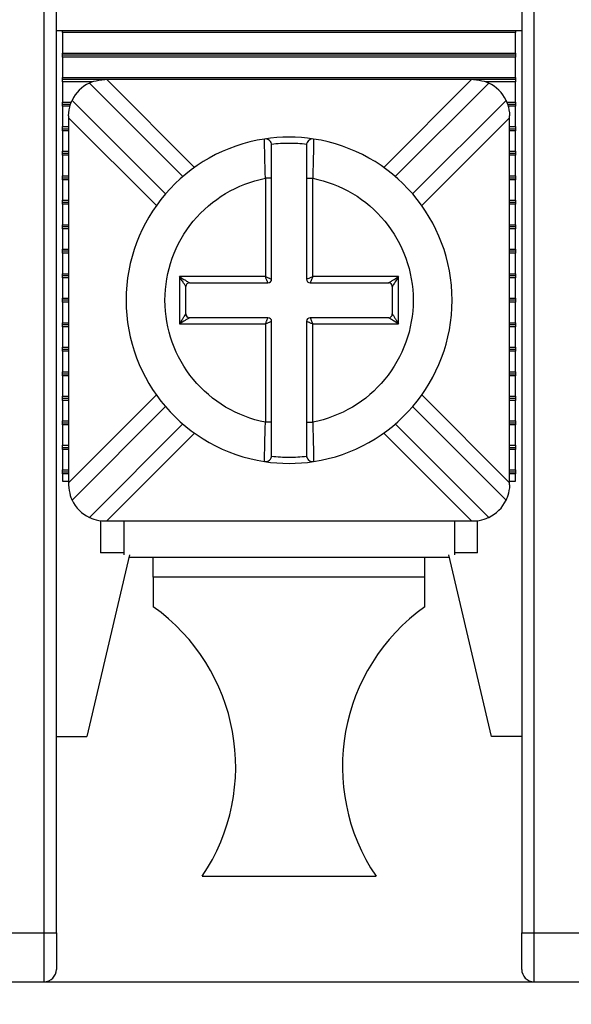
# Model space of a CAD drawing. Header units: inches. Extents: x 0 to 22, y 0 to 17.
# Tile 15 of 33: x 4.476 to 4.919, y 10.863 to 11.654. Entities that reach past the tile are written whole.
import ezdxf

# ---------------------------------------------------------------- set-up
doc = ezdxf.new("R2010")
doc.units = ezdxf.units.IN
doc.header["$LTSCALE"] = 2
doc.header["$MEASUREMENT"] = 0
doc.linetypes.add('SLD-Solid', pattern=[0])
doc.layers.add('DIMENSIONS', color=140, linetype='SLD-Solid', lineweight=25)
doc.styles.add('SLDTEXTSTYLE0', font='GOTHIC.TTF', dxfattribs={"width": 0.913})
doc.dimstyles.new('SLDDIMSTYLE0', dxfattribs={"dimtxt": 0.25, "dimasz": 0.3, "dimexe": 0, "dimexo": 0.0625, "dimgap": 0.0625, "dimtad": 0, "dimtih": 1, "dimtoh": 1, "dimrnd": 1e-09, "dimzin": 12, "dimdsep": 46, "dimtxsty": 'SLDTEXTSTYLE0', "dimsah": 1, "dimcen": 0.09, "dimadec": 0, "dimazin": 3, "dimtfac": 1, "dimtofl": 0, "dimtmove": 0, "dimatfit": 3, "dimfxl": 0, "dimfrac": 2, "dimtolj": 1, "dimtzin": 12, "dimarcsym": 0})

# ---------------------------------------------------------------- blocks, each defined once
blk = doc.blocks.new('_D_6')
at = {"layer": 'DIMENSIONS'}
for p, q in [((2.58632, 11.04307), (2.58632, 9.84385)), ((6.36585, 11.04307), (6.36585, 9.84385)), ((2.58632, 10.09385), (3.85743, 10.09385)), ((4.15282, 10.09194), (4.07665, 10.09194)), ((4.07665, 10.09194), (4.07665, 9.69506)), ((4.79935, 10.09194), (4.87552, 10.09194)), ((4.87552, 10.09194), (4.87552, 9.69506)), ((6.36585, 10.09385), (5.09474, 10.09385)), ((4.07665, 9.69506), (4.15282, 9.69506)), ((4.87552, 9.69506), (4.79935, 9.69506))]:
    blk.add_line(p, q, dxfattribs=at)
for points in [[(2.58632, 10.09385), (2.88632, 10.03385), (2.88632, 10.15385)], [(6.36585, 10.09385), (6.06585, 10.15385), (6.06585, 10.03385)]]:
    blk.add_solid(points, dxfattribs=at)
at = {"layer": 'DIMENSIONS', "char_height": 0.25, "attachment_point": 1, "style": 'SLDTEXTSTYLE0'}
for s, insert in [('3.78', (4.15282, 10.46205)), ('96.0', (4.15282, 10.0144))]:
    blk.add_mtext(s, dxfattribs=dict(at, insert=insert))

msp = doc.modelspace()

# ---------------------------------------------------------------- linework, layer by layer
for p, q in [((4.49577, 10.92063), (4.49577, 11.67456)), ((4.50561, 10.92063), (4.50561, 11.67456)), ((4.87963, 11.67456), (4.87963, 10.92063)), ((4.88947, 11.67456), (4.88947, 10.92063)), ((4.50561, 11.64504), (4.87963, 11.64504)), ((4.51053, 11.64341), (4.51053, 11.64504)), ((4.87471, 11.64341), (4.51053, 11.64341)), ((4.51053, 11.64341), (4.51053, 11.62698)), ((4.87471, 11.64504), (4.87471, 11.64341)), ((4.87471, 11.62698), (4.87471, 11.64341)), ((4.51053, 11.62698), (4.87471, 11.62698)), ((4.51053, 11.62535), (4.51053, 11.62698)), ((4.87471, 11.62535), (4.51053, 11.62535)), ((4.51053, 11.62372), (4.51053, 11.62535)), ((4.87471, 11.62372), (4.51053, 11.62372)), ((4.51053, 11.62372), (4.51053, 11.6073)), ((4.87471, 11.62698), (4.87471, 11.62535)), ((4.87471, 11.62535), (4.87471, 11.62372)), ((4.87471, 11.6073), (4.87471, 11.62372)), ((4.51053, 11.6073), (4.87471, 11.6073)), ((4.51053, 11.60567), (4.51053, 11.6073)), ((4.54446, 11.60567), (4.51053, 11.60567)), ((4.51053, 11.60404), (4.51053, 11.60567)), ((4.53494, 11.60404), (4.51053, 11.60404)), ((4.51053, 11.60404), (4.51053, 11.58761)), ((4.53213, 11.60292), (4.60721, 11.52783)), ((4.54608, 11.60567), (4.54446, 11.60567)), ((4.83916, 11.60567), (4.54608, 11.60567)), ((4.54608, 11.60567), (4.61658, 11.53517)), ((4.76867, 11.53517), (4.83916, 11.60567)), ((4.77803, 11.52783), (4.85312, 11.60292)), ((4.84079, 11.60567), (4.83916, 11.60567)), ((4.87471, 11.60567), (4.84079, 11.60567)), ((4.87471, 11.60404), (4.85028, 11.60404)), ((4.87471, 11.6073), (4.87471, 11.60567)), ((4.87471, 11.60567), (4.87471, 11.60404)), ((4.87471, 11.58761), (4.87471, 11.60404)), ((4.51053, 11.58761), (4.5176, 11.58761)), ((4.51053, 11.58598), (4.51053, 11.58761)), ((4.51053, 11.58598), (4.51702, 11.58598)), ((4.51053, 11.58435), (4.51053, 11.58598)), ((4.51653, 11.58435), (4.51053, 11.58435)), ((4.51053, 11.58435), (4.51053, 11.56793)), ((4.59329, 11.51391), (4.51821, 11.589)), ((4.86704, 11.589), (4.79195, 11.51391)), ((4.86763, 11.58761), (4.87471, 11.58761)), ((4.86822, 11.58598), (4.87471, 11.58598)), ((4.87471, 11.58435), (4.86874, 11.58435)), ((4.87471, 11.58761), (4.87471, 11.58598)), ((4.87471, 11.58598), (4.87471, 11.58435)), ((4.87471, 11.56793), (4.87471, 11.58435)), ((4.51546, 11.57667), (4.51546, 11.57504)), ((4.86979, 11.57504), (4.86979, 11.57667)), ((4.51546, 11.57504), (4.51546, 11.28196)), ((4.58595, 11.50455), (4.51546, 11.57504)), ((4.86979, 11.57504), (4.79929, 11.50455)), ((4.86979, 11.28196), (4.86979, 11.57504)), ((4.51053, 11.56793), (4.51546, 11.56793)), ((4.51053, 11.5663), (4.51053, 11.56793)), ((4.51053, 11.5663), (4.51546, 11.5663)), ((4.51053, 11.56467), (4.51053, 11.5663)), ((4.51546, 11.56467), (4.51053, 11.56467)), ((4.51053, 11.56467), (4.51053, 11.54824)), ((4.86979, 11.56793), (4.87471, 11.56793)), ((4.86979, 11.5663), (4.87471, 11.5663)), ((4.87471, 11.56467), (4.86979, 11.56467)), ((4.87471, 11.56793), (4.87471, 11.5663)), ((4.87471, 11.5663), (4.87471, 11.56467)), ((4.87471, 11.54824), (4.87471, 11.56467)), ((4.67289, 11.55679), (4.67287, 11.558)), ((4.71238, 11.558), (4.71236, 11.5568)), ((4.51053, 11.54824), (4.51546, 11.54824)), ((4.51053, 11.54661), (4.51053, 11.54824)), ((4.51053, 11.54661), (4.51546, 11.54661)), ((4.51053, 11.54498), (4.51053, 11.54661)), ((4.51546, 11.54498), (4.51053, 11.54498)), ((4.51053, 11.54498), (4.51053, 11.52856)), ((4.86979, 11.54824), (4.87471, 11.54824)), ((4.86979, 11.54661), (4.87471, 11.54661)), ((4.87471, 11.54498), (4.86979, 11.54498)), ((4.87471, 11.54824), (4.87471, 11.54661)), ((4.87471, 11.54661), (4.87471, 11.54498)), ((4.87471, 11.52856), (4.87471, 11.54498)), ((4.51053, 11.52856), (4.51546, 11.52856)), ((4.51053, 11.52693), (4.51053, 11.52856)), ((4.86979, 11.52856), (4.87471, 11.52856)), ((4.87471, 11.52856), (4.87471, 11.52693)), ((4.51053, 11.52693), (4.51546, 11.52693)), ((4.51053, 11.5253), (4.51053, 11.52693)), ((4.51053, 11.5253), (4.51053, 11.50887)), ((4.51546, 11.5253), (4.51053, 11.5253)), ((4.67362, 11.52643), (4.67362, 11.4475)), ((4.67862, 11.52643), (4.67362, 11.52643)), ((4.67862, 11.4455), (4.67862, 11.52643)), ((4.70662, 11.52643), (4.71162, 11.52643)), ((4.70662, 11.52643), (4.70662, 11.4455)), ((4.71162, 11.4475), (4.71162, 11.52643)), ((4.86979, 11.52693), (4.87471, 11.52693)), ((4.87471, 11.5253), (4.86979, 11.5253)), ((4.87471, 11.52693), (4.87471, 11.5253)), ((4.87471, 11.50887), (4.87471, 11.5253)), ((4.51053, 11.50724), (4.51053, 11.50887)), ((4.51053, 11.50887), (4.51546, 11.50887)), ((4.51053, 11.50561), (4.51053, 11.50724)), ((4.51053, 11.50724), (4.51546, 11.50724)), ((4.51546, 11.50561), (4.51053, 11.50561)), ((4.51053, 11.50561), (4.51053, 11.48919)), ((4.86979, 11.50887), (4.87471, 11.50887)), ((4.86979, 11.50724), (4.87471, 11.50724)), ((4.87471, 11.50561), (4.86979, 11.50561)), ((4.87471, 11.50887), (4.87471, 11.50724)), ((4.87471, 11.50724), (4.87471, 11.50561)), ((4.87471, 11.48919), (4.87471, 11.50561)), ((4.51053, 11.48756), (4.51053, 11.48919)), ((4.51053, 11.48919), (4.51546, 11.48919)), ((4.86979, 11.48919), (4.87471, 11.48919)), ((4.87471, 11.48919), (4.87471, 11.48756)), ((4.51053, 11.48593), (4.51053, 11.48756)), ((4.51546, 11.48756), (4.51053, 11.48756)), ((4.51546, 11.48593), (4.51053, 11.48593)), ((4.51053, 11.48593), (4.51053, 11.4695)), ((4.87471, 11.48756), (4.86979, 11.48756)), ((4.87471, 11.48593), (4.86979, 11.48593)), ((4.87471, 11.48756), (4.87471, 11.48593)), ((4.87471, 11.4695), (4.87471, 11.48593)), ((4.51053, 11.46787), (4.51053, 11.4695)), ((4.51053, 11.4695), (4.51546, 11.4695)), ((4.51053, 11.46624), (4.51053, 11.46787)), ((4.51546, 11.46787), (4.51053, 11.46787)), ((4.51546, 11.46624), (4.51053, 11.46624)), ((4.51053, 11.46624), (4.51053, 11.44982)), ((4.86979, 11.4695), (4.87471, 11.4695)), ((4.87471, 11.46787), (4.86979, 11.46787)), ((4.87471, 11.46624), (4.86979, 11.46624)), ((4.87471, 11.4695), (4.87471, 11.46787)), ((4.87471, 11.46787), (4.87471, 11.46624)), ((4.87471, 11.44982), (4.87471, 11.46624)), ((4.51053, 11.44819), (4.51053, 11.44982)), ((4.51053, 11.44982), (4.51546, 11.44982)), ((4.86979, 11.44982), (4.87471, 11.44982)), ((4.87471, 11.44982), (4.87471, 11.44819)), ((4.51053, 11.44656), (4.51053, 11.44819)), ((4.51546, 11.44819), (4.51053, 11.44819)), ((4.51546, 11.44656), (4.51053, 11.44656)), ((4.51053, 11.44656), (4.51053, 11.43013)), ((4.67362, 11.4475), (4.60462, 11.4475)), ((4.60462, 11.4475), (4.60462, 11.4095)), ((4.61262, 11.4425), (4.67562, 11.4425)), ((4.70962, 11.4425), (4.77262, 11.4425)), ((4.78062, 11.4475), (4.71162, 11.4475)), ((4.78062, 11.4095), (4.78062, 11.4475)), ((4.87471, 11.44819), (4.86979, 11.44819)), ((4.87471, 11.44656), (4.86979, 11.44656)), ((4.87471, 11.44819), (4.87471, 11.44656)), ((4.87471, 11.43013), (4.87471, 11.44656)), ((4.60962, 11.4175), (4.60962, 11.4395)), ((4.77562, 11.4395), (4.77562, 11.4175)), ((4.51053, 11.4285), (4.51053, 11.43013)), ((4.51053, 11.43013), (4.51546, 11.43013)), ((4.51053, 11.42687), (4.51053, 11.4285)), ((4.51546, 11.4285), (4.51053, 11.4285)), ((4.51546, 11.42687), (4.51053, 11.42687)), ((4.51053, 11.42687), (4.51053, 11.41045)), ((4.86979, 11.43013), (4.87471, 11.43013)), ((4.87471, 11.4285), (4.86979, 11.4285)), ((4.87471, 11.42687), (4.86979, 11.42687)), ((4.87471, 11.43013), (4.87471, 11.4285)), ((4.87471, 11.4285), (4.87471, 11.42687)), ((4.87471, 11.41045), (4.87471, 11.42687)), ((4.51053, 11.40882), (4.51053, 11.41045)), ((4.51053, 11.41045), (4.51546, 11.41045)), ((4.67562, 11.4145), (4.61262, 11.4145)), ((4.67862, 11.33058), (4.67862, 11.4115)), ((4.70662, 11.4115), (4.70662, 11.33058)), ((4.77262, 11.4145), (4.70962, 11.4145)), ((4.86979, 11.41045), (4.87471, 11.41045)), ((4.87471, 11.41045), (4.87471, 11.40882)), ((4.51546, 11.40882), (4.51053, 11.40882)), ((4.51053, 11.40719), (4.51053, 11.40882)), ((4.51546, 11.40719), (4.51053, 11.40719)), ((4.51053, 11.40719), (4.51053, 11.39076)), ((4.60462, 11.4095), (4.67362, 11.4095)), ((4.67362, 11.4095), (4.67362, 11.33058)), ((4.71162, 11.33058), (4.71162, 11.4095)), ((4.71162, 11.4095), (4.78062, 11.4095)), ((4.87471, 11.40882), (4.86979, 11.40882)), ((4.87471, 11.40719), (4.86979, 11.40719)), ((4.87471, 11.40882), (4.87471, 11.40719)), ((4.87471, 11.39076), (4.87471, 11.40719)), ((4.51053, 11.38913), (4.51053, 11.39076)), ((4.51053, 11.39076), (4.51546, 11.39076)), ((4.51053, 11.38913), (4.51546, 11.38913)), ((4.51053, 11.3875), (4.51053, 11.38913)), ((4.51546, 11.3875), (4.51053, 11.3875)), ((4.51053, 11.3875), (4.51053, 11.37108)), ((4.86979, 11.39076), (4.87471, 11.39076)), ((4.86979, 11.38913), (4.87471, 11.38913)), ((4.87471, 11.3875), (4.86979, 11.3875)), ((4.87471, 11.39076), (4.87471, 11.38913)), ((4.87471, 11.38913), (4.87471, 11.3875)), ((4.87471, 11.37108), (4.87471, 11.3875)), ((4.51053, 11.36945), (4.51053, 11.37108)), ((4.51053, 11.37108), (4.51546, 11.37108)), ((4.86979, 11.37108), (4.87471, 11.37108)), ((4.87471, 11.37108), (4.87471, 11.36945)), ((4.51053, 11.36945), (4.51546, 11.36945)), ((4.51053, 11.36782), (4.51053, 11.36945)), ((4.51546, 11.36782), (4.51053, 11.36782)), ((4.51053, 11.36782), (4.51053, 11.35139)), ((4.86979, 11.36945), (4.87471, 11.36945)), ((4.87471, 11.36782), (4.86979, 11.36782)), ((4.87471, 11.36945), (4.87471, 11.36782)), ((4.87471, 11.35139), (4.87471, 11.36782)), ((4.51053, 11.34976), (4.51053, 11.35139)), ((4.51053, 11.35139), (4.51546, 11.35139)), ((4.51053, 11.34976), (4.51546, 11.34976)), ((4.51053, 11.34813), (4.51053, 11.34976)), ((4.51546, 11.34813), (4.51053, 11.34813)), ((4.51053, 11.34813), (4.51053, 11.33171)), ((4.51546, 11.28196), (4.58595, 11.35246)), ((4.79929, 11.35246), (4.86979, 11.28196)), ((4.86979, 11.35139), (4.87471, 11.35139)), ((4.86979, 11.34976), (4.87471, 11.34976)), ((4.87471, 11.34813), (4.86979, 11.34813)), ((4.87471, 11.35139), (4.87471, 11.34976)), ((4.87471, 11.34976), (4.87471, 11.34813)), ((4.87471, 11.33171), (4.87471, 11.34813)), ((4.51821, 11.26801), (4.59329, 11.34309)), ((4.79195, 11.34309), (4.86704, 11.26801)), ((4.51053, 11.33171), (4.51546, 11.33171)), ((4.51053, 11.33008), (4.51053, 11.33171)), ((4.86979, 11.33171), (4.87471, 11.33171)), ((4.87471, 11.33171), (4.87471, 11.33008)), ((4.51053, 11.33008), (4.51546, 11.33008)), ((4.51053, 11.32845), (4.51053, 11.33008)), ((4.51546, 11.32845), (4.51053, 11.32845)), ((4.51053, 11.32845), (4.51053, 11.31202)), ((4.60721, 11.32917), (4.53213, 11.25409)), ((4.67862, 11.33058), (4.67362, 11.33058)), ((4.70662, 11.33058), (4.71162, 11.33058)), ((4.85312, 11.25409), (4.77803, 11.32917)), ((4.86979, 11.33008), (4.87471, 11.33008)), ((4.87471, 11.32845), (4.86979, 11.32845)), ((4.87471, 11.33008), (4.87471, 11.32845)), ((4.87471, 11.31202), (4.87471, 11.32845)), ((4.61658, 11.32183), (4.54608, 11.25134)), ((4.83916, 11.25134), (4.76867, 11.32183)), ((4.51053, 11.31202), (4.51546, 11.31202)), ((4.51053, 11.31039), (4.51053, 11.31202)), ((4.51053, 11.31039), (4.51546, 11.31039)), ((4.51053, 11.30876), (4.51053, 11.31039)), ((4.51546, 11.30876), (4.51053, 11.30876)), ((4.51053, 11.30876), (4.51053, 11.29234)), ((4.86979, 11.31202), (4.87471, 11.31202)), ((4.86979, 11.31039), (4.87471, 11.31039)), ((4.87471, 11.30876), (4.86979, 11.30876)), ((4.87471, 11.31202), (4.87471, 11.31039)), ((4.87471, 11.31039), (4.87471, 11.30876)), ((4.87471, 11.29234), (4.87471, 11.30876)), ((4.67287, 11.299), (4.67289, 11.3002)), ((4.71236, 11.30021), (4.71238, 11.299)), ((4.51053, 11.29234), (4.51546, 11.29234)), ((4.51053, 11.29071), (4.51053, 11.29234)), ((4.86979, 11.29234), (4.87471, 11.29234)), ((4.87471, 11.29234), (4.87471, 11.29071)), ((4.51053, 11.29071), (4.51546, 11.29071)), ((4.51053, 11.28908), (4.51053, 11.29071)), ((4.51546, 11.28908), (4.51053, 11.28908)), ((4.51053, 11.28908), (4.51053, 11.28323)), ((4.86979, 11.29071), (4.87471, 11.29071)), ((4.87471, 11.28908), (4.86979, 11.28908)), ((4.87471, 11.29071), (4.87471, 11.28908)), ((4.87471, 11.28323), (4.87471, 11.28908)), ((4.51053, 11.28323), (4.51546, 11.28323)), ((4.51546, 11.28196), (4.51546, 11.28034)), ((4.86979, 11.28323), (4.87471, 11.28323)), ((4.86979, 11.28034), (4.86979, 11.28196)), ((4.54105, 11.25158), (4.54105, 11.22575)), ((4.54446, 11.25134), (4.54608, 11.25134)), ((4.54608, 11.25134), (4.83916, 11.25134)), ((4.55975, 11.25134), (4.55975, 11.22407)), ((4.8255, 11.25134), (4.8255, 11.22407)), ((4.83916, 11.25134), (4.84079, 11.25134)), ((4.8442, 11.22575), (4.8442, 11.25162)), ((4.56428, 11.22407), (4.53002, 11.07811)), ((4.55975, 11.22575), (4.54105, 11.22575)), ((4.8215, 11.22181), (4.56374, 11.22181)), ((4.58337, 11.20618), (4.58337, 11.22181)), ((4.80187, 11.20618), (4.80187, 11.22181)), ((4.85522, 11.07811), (4.82097, 11.22407)), ((4.8442, 11.22575), (4.8255, 11.22575)), ((4.80187, 11.20618), (4.58337, 11.20618)), ((4.58337, 11.20618), (4.58337, 11.18244)), ((4.80187, 11.18244), (4.80187, 11.20618)), ((4.50561, 11.07811), (4.53002, 11.07811)), ((4.87963, 11.07811), (4.85522, 11.07811)), ((4.62274, 10.9659), (4.7625, 10.9659)), ((4.4564, 10.92063), (4.49577, 10.92063)), ((4.49577, 10.92063), (4.50561, 10.92063)), ((4.49577, 10.88126), (4.49577, 10.92063)), ((4.87963, 10.92063), (4.88947, 10.92063)), ((4.88947, 10.92063), (4.92884, 10.92063)), ((4.88947, 10.92063), (4.88947, 10.88126)), ((4.4564, 10.88126), (4.49577, 10.88126)), ((4.49577, 10.88126), (4.88947, 10.88126)), ((4.88947, 10.88126), (4.92884, 10.88126))]:
    msp.add_line(p, q)
for centre, radius, start, end in [((4.54446, 11.57667), 0.029, 115.15985, 154.84015), ((4.84079, 11.57667), 0.029, 25.15985, 64.84015), ((4.69262, 11.4285), 0.131, 98.67292, 261.32708), ((4.69262, 11.4285), 0.131, 81.32708, 98.67292), ((4.67362, 11.55306), 0.005, 0, 98.67292), ((4.71162, 11.55306), 0.005, 81.32708, 180), ((4.69262, 11.4285), 0.131, 278.67292, 81.32708), ((4.61262, 11.4395), 0.003, 90.00001, 179.99999), ((4.67562, 11.4455), 0.003, 270, 0), ((4.70962, 11.4455), 0.003, 180, 270), ((4.77262, 11.4395), 0.003, 0.00001, 89.99999), ((4.61262, 11.4175), 0.003, 180.00001, 269.99999), ((4.67562, 11.4115), 0.003, 0, 90), ((4.70962, 11.4115), 0.003, 90, 180), ((4.77262, 11.4175), 0.003, 270.00001, 359.99999), ((4.67362, 11.30394), 0.005, 261.32708, 360), ((4.71162, 11.30394), 0.005, 180, 278.67292), ((4.69262, 11.4285), 0.131, 261.32708, 278.67292), ((4.54446, 11.28034), 0.029, 205.15985, 244.84015), ((4.84079, 11.28034), 0.029, 295.15985, 334.84015), ((4.49222, 11.05402), 0.15748, 325.97634, 54.63335), ((4.89302, 11.05402), 0.15748, 125.36665, 214.02366), ((4.49577, 10.8911), 0.00984, 270, 0), ((4.88947, 10.8911), 0.00984, 180, 270)]:
    msp.add_arc(centre, radius, start, end)
for points, knots in [([(4.53213, 11.60292), (4.53213, 11.60292), (4.53345, 11.60361), (4.53805, 11.60505), (4.54124, 11.60567), (4.54446, 11.60567)], [0, 0, 0, 0, 0.5, 0.5, 1, 1, 1, 1]), ([(4.84079, 11.60567), (4.844, 11.60567), (4.84717, 11.60506), (4.8518, 11.6036), (4.85312, 11.60292), (4.85312, 11.60292)], [0, 0, 0, 0, 0.5, 0.5, 1, 1, 1, 1]), ([(4.51546, 11.57667), (4.51546, 11.57988), (4.51606, 11.58305), (4.51752, 11.58768), (4.51821, 11.589), (4.51821, 11.589)], [0, 0, 0, 0, 0.5, 0.5, 1, 1, 1, 1]), ([(4.86704, 11.589), (4.86704, 11.589), (4.86773, 11.58767), (4.86917, 11.58307), (4.86979, 11.57988), (4.86979, 11.57667)], [0, 0, 0, 0, 0.5, 0.5, 1, 1, 1, 1]), ([(4.67362, 11.52643), (4.6735, 11.53059), (4.67325, 11.53888), (4.67301, 11.5492), (4.6729, 11.55564), (4.67289, 11.55651), (4.67289, 11.55679)], [0, 0, 0, 0, 0.288658, 0.575481, 0.860499, 1, 1, 1, 1]), ([(4.70666, 11.55372), (4.70433, 11.55394), (4.69966, 11.55439), (4.69262, 11.55456), (4.68559, 11.55439), (4.68092, 11.55394), (4.67858, 11.55372)], [0, 0, 0, 0, 0.250392, 0.5, 0.749608, 1, 1, 1, 1]), ([(4.67862, 11.52643), (4.67862, 11.53334), (4.67862, 11.54026), (4.67862, 11.55013), (4.67862, 11.55306), (4.67862, 11.55306)], [0, 0, 0, 0, 0.5, 0.5, 1, 1, 1, 1]), ([(4.70662, 11.55306), (4.70662, 11.55306), (4.70662, 11.55013), (4.70662, 11.54028), (4.70662, 11.53337), (4.70662, 11.52643)], [0, 0, 0, 0, 0.5, 0.5, 1, 1, 1, 1]), ([(4.71236, 11.5568), (4.71235, 11.55651), (4.71234, 11.55565), (4.71223, 11.5492), (4.71199, 11.53888), (4.71174, 11.53059), (4.71162, 11.52643)], [0, 0, 0, 0, 0.140278, 0.425039, 0.711603, 1, 1, 1, 1]), ([(4.59287, 11.4285), (4.59287, 11.45166), (4.60093, 11.4741), (4.6304, 11.50983), (4.65089, 11.52201), (4.67362, 11.52643)], [0, 0, 0, 0, 0.5, 0.5, 1, 1, 1, 1]), ([(4.71162, 11.52643), (4.73435, 11.52201), (4.75485, 11.50983), (4.78431, 11.4741), (4.79237, 11.45166), (4.79237, 11.40534), (4.78431, 11.38291), (4.75485, 11.34717), (4.73435, 11.33499), (4.71162, 11.33058)], [0, 0, 0, 0, 0.25, 0.25, 0.5, 0.5, 0.75, 0.75, 1, 1, 1, 1]), ([(4.60962, 11.4395), (4.6096, 11.43953), (4.60956, 11.4396), (4.60926, 11.44009), (4.60879, 11.44084), (4.60797, 11.44213), (4.6066, 11.44439), (4.60537, 11.44633), (4.60462, 11.4475)], [0, 0, 0, 0, 0.082227, 0.174015, 0.280699, 0.40572, 0.640959, 1, 1, 1, 1]), ([(4.60462, 11.4475), (4.60526, 11.4471), (4.60643, 11.44636), (4.60801, 11.44536), (4.60927, 11.44458), (4.61047, 11.44385), (4.61154, 11.44317), (4.61244, 11.44261), (4.61256, 11.44254), (4.61262, 11.4425)], [0, 0, 0, 0, 0.195411, 0.359659, 0.492868, 0.595285, 0.757522, 0.888982, 1, 1, 1, 1]), ([(4.67362, 11.4475), (4.67403, 11.44734), (4.67478, 11.44704), (4.67578, 11.44665), (4.67656, 11.44633), (4.67747, 11.44596), (4.6784, 11.44559), (4.67855, 11.44553), (4.67862, 11.4455)], [0, 0, 0, 0, 0.1605263, 0.2995376, 0.4170609, 0.5131653, 0.7656485, 1, 1, 1, 1]), ([(4.67562, 11.4425), (4.67561, 11.44253), (4.67558, 11.4426), (4.67537, 11.44311), (4.67503, 11.44399), (4.67443, 11.44545), (4.67392, 11.44674), (4.67362, 11.4475)], [0, 0, 0, 0, 0.155102, 0.317633, 0.488974, 0.701984, 1, 1, 1, 1]), ([(4.70662, 11.4455), (4.70665, 11.44551), (4.70672, 11.44554), (4.70723, 11.44575), (4.70811, 11.44609), (4.70957, 11.44669), (4.71086, 11.4472), (4.71162, 11.4475)], [0, 0, 0, 0, 0.1551017, 0.3176333, 0.4889742, 0.7019841, 1, 1, 1, 1]), ([(4.71162, 11.4475), (4.71146, 11.4471), (4.71116, 11.44634), (4.71077, 11.44534), (4.71045, 11.44456), (4.71008, 11.44365), (4.70971, 11.44272), (4.70965, 11.44257), (4.70962, 11.4425)], [0, 0, 0, 0, 0.160526, 0.299538, 0.417061, 0.513165, 0.765648, 1, 1, 1, 1]), ([(4.77262, 11.4425), (4.77265, 11.44252), (4.77272, 11.44256), (4.77321, 11.44286), (4.77396, 11.44333), (4.77525, 11.44415), (4.77751, 11.44552), (4.77945, 11.44676), (4.78062, 11.4475)], [0, 0, 0, 0, 0.082227, 0.174015, 0.280699, 0.40572, 0.640959, 1, 1, 1, 1]), ([(4.78062, 11.4475), (4.78022, 11.44686), (4.77948, 11.44569), (4.77848, 11.44411), (4.7777, 11.44285), (4.77697, 11.44165), (4.77629, 11.44058), (4.77573, 11.43969), (4.77566, 11.43956), (4.77562, 11.4395)], [0, 0, 0, 0, 0.195411, 0.359659, 0.492868, 0.595285, 0.757522, 0.888982, 1, 1, 1, 1]), ([(4.67362, 11.33058), (4.65089, 11.33499), (4.6304, 11.34717), (4.60093, 11.38291), (4.59287, 11.40534), (4.59287, 11.4285)], [0, 0, 0, 0, 0.5, 0.5, 1, 1, 1, 1]), ([(4.60462, 11.4095), (4.60502, 11.41014), (4.60577, 11.41131), (4.60677, 11.41289), (4.60754, 11.41415), (4.60827, 11.41535), (4.60895, 11.41642), (4.60951, 11.41732), (4.60959, 11.41744), (4.60962, 11.4175)], [0, 0, 0, 0, 0.195411, 0.359659, 0.492868, 0.595285, 0.757522, 0.888982, 1, 1, 1, 1]), ([(4.61262, 11.4145), (4.61259, 11.41448), (4.61252, 11.41444), (4.61203, 11.41414), (4.61128, 11.41367), (4.60999, 11.41285), (4.60773, 11.41148), (4.60579, 11.41025), (4.60462, 11.4095)], [0, 0, 0, 0, 0.082227, 0.174015, 0.280699, 0.40572, 0.640959, 1, 1, 1, 1]), ([(4.67362, 11.4095), (4.67378, 11.40991), (4.67408, 11.41066), (4.67448, 11.41166), (4.67479, 11.41244), (4.67517, 11.41335), (4.67553, 11.41428), (4.67559, 11.41443), (4.67562, 11.4145)], [0, 0, 0, 0, 0.160526, 0.299538, 0.417061, 0.513165, 0.765648, 1, 1, 1, 1]), ([(4.67862, 11.4115), (4.67859, 11.41149), (4.67853, 11.41146), (4.67801, 11.41125), (4.67713, 11.41091), (4.67568, 11.41031), (4.67438, 11.4098), (4.67362, 11.4095)], [0, 0, 0, 0, 0.155102, 0.317633, 0.488974, 0.701984, 1, 1, 1, 1]), ([(4.71162, 11.4095), (4.71122, 11.40966), (4.71046, 11.40996), (4.70946, 11.41036), (4.70868, 11.41067), (4.70777, 11.41105), (4.70684, 11.41141), (4.70669, 11.41147), (4.70662, 11.4115)], [0, 0, 0, 0, 0.160526, 0.299538, 0.417061, 0.513165, 0.765648, 1, 1, 1, 1]), ([(4.70962, 11.4145), (4.70963, 11.41447), (4.70966, 11.41441), (4.70987, 11.41389), (4.71021, 11.41301), (4.71081, 11.41156), (4.71132, 11.41026), (4.71162, 11.4095)], [0, 0, 0, 0, 0.155102, 0.317633, 0.488974, 0.701984, 1, 1, 1, 1]), ([(4.78062, 11.4095), (4.77998, 11.4099), (4.77881, 11.41064), (4.77723, 11.41165), (4.77597, 11.41242), (4.77477, 11.41315), (4.7737, 11.41383), (4.77281, 11.41439), (4.77268, 11.41447), (4.77262, 11.4145)], [0, 0, 0, 0, 0.195411, 0.359659, 0.492868, 0.595285, 0.757522, 0.888982, 1, 1, 1, 1]), ([(4.77562, 11.4175), (4.77564, 11.41747), (4.77568, 11.4174), (4.77598, 11.41691), (4.77645, 11.41616), (4.77727, 11.41487), (4.77864, 11.41261), (4.77988, 11.41067), (4.78062, 11.4095)], [0, 0, 0, 0, 0.082227, 0.174015, 0.280699, 0.40572, 0.640959, 1, 1, 1, 1]), ([(4.67289, 11.3002), (4.67289, 11.30049), (4.6729, 11.30135), (4.67301, 11.3078), (4.67325, 11.31812), (4.6735, 11.32642), (4.67362, 11.33058)], [0, 0, 0, 0, 0.140278, 0.425039, 0.711603, 1, 1, 1, 1]), ([(4.67862, 11.30394), (4.67862, 11.30394), (4.67862, 11.30687), (4.67862, 11.31672), (4.67862, 11.32363), (4.67862, 11.33058)], [0, 0, 0, 0, 0.5, 0.5, 1, 1, 1, 1]), ([(4.70662, 11.33058), (4.70662, 11.32366), (4.70662, 11.31675), (4.70662, 11.30688), (4.70662, 11.30394), (4.70662, 11.30394)], [0, 0, 0, 0, 0.5, 0.5, 1, 1, 1, 1]), ([(4.71162, 11.33058), (4.71174, 11.32642), (4.71199, 11.31812), (4.71223, 11.3078), (4.71234, 11.30136), (4.71235, 11.3005), (4.71236, 11.30021)], [0, 0, 0, 0, 0.288658, 0.575481, 0.860499, 1, 1, 1, 1]), ([(4.67858, 11.30329), (4.68092, 11.30306), (4.68559, 11.30261), (4.69262, 11.30244), (4.69966, 11.30261), (4.70433, 11.30306), (4.70666, 11.30329)], [0, 0, 0, 0, 0.2503915, 0.5, 0.7496085, 1, 1, 1, 1]), ([(4.51546, 11.28034), (4.51546, 11.27712), (4.51606, 11.27396), (4.51752, 11.26932), (4.51821, 11.26801), (4.51821, 11.26801)], [0, 0, 0, 0, 0.5, 0.5, 1, 1, 1, 1]), ([(4.86979, 11.28034), (4.86979, 11.27712), (4.86918, 11.27396), (4.86772, 11.26932), (4.86704, 11.26801), (4.86704, 11.26801)], [0, 0, 0, 0, 0.5, 0.5, 1, 1, 1, 1]), ([(4.53213, 11.25409), (4.53213, 11.25409), (4.53345, 11.2534), (4.53805, 11.25195), (4.54124, 11.25134), (4.54446, 11.25134)], [0, 0, 0, 0, 0.5, 0.5, 1, 1, 1, 1]), ([(4.84079, 11.25134), (4.844, 11.25134), (4.84717, 11.25194), (4.8518, 11.2534), (4.85312, 11.25409), (4.85312, 11.25409)], [0, 0, 0, 0, 0.5, 0.5, 1, 1, 1, 1]), ([(4.87963, 10.8911), (4.87963, 10.8911), (4.87963, 10.89421), (4.87963, 10.90529), (4.87963, 10.9128), (4.87963, 10.92063)], [0, 0, 0, 0, 0.5, 0.5, 1, 1, 1, 1])]:
    msp.add_open_spline(points, degree=3, knots=knots)
msp.add_open_spline([(4.50561, 10.92063), (4.50561, 10.90433), (4.50561, 10.8911), (4.50561, 10.8911)], degree=3)

# ---------------------------------------------------------------- dimensions: what is measured, and where the dimension line sits
at = {"layer": 'DIMENSIONS'}
dim = msp.add_linear_dim(base=(2.58632, 10.09385), p1=(6.36585, 11.14307), p2=(2.58632, 11.14307), dimstyle='SLDDIMSTYLE0', dxfattribs=at)
dim.commit()
dim.dimension.update_dxf_attribs({"geometry": '_D_6', "text_midpoint": (4.47609, 10.09385), "dimtype": 160})

doc.saveas('drawing.dxf')
